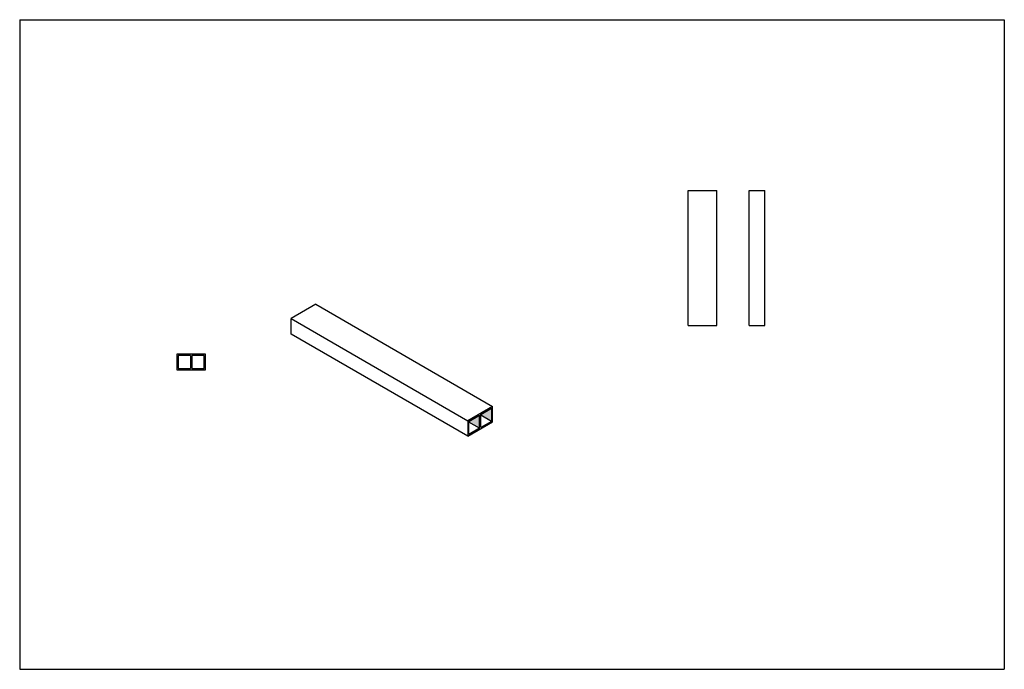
# Model space of a CAD drawing. Header units: millimetres. Extents: x 7784 to 10195, y -6885 to -5296.
import ezdxf

# ---------------------------------------------------------------- set-up
doc = ezdxf.new("R2010")
doc.units = ezdxf.units.MM
doc.layers.add('Wall', color=4, linetype='Continuous', lineweight=30)

msp = doc.modelspace()

# ---------------------------------------------------------------- hatches: boundary and pattern name
at = {"layer": 'Wall'}
h = msp.add_hatch(color=2, dxfattribs=at)
h.dxf.hatch_style = 1
h.paths.add_polyline_path([(8910.5, -6263.7), (8884.3, -6278.9), (8884.3, -6280.6), (8910.5, -6295.7)])
h.paths.add_polyline_path([(8939.7, -6246.9), (8913.5, -6262), (8913.5, -6263.7), (8939.7, -6278.9)])

# ---------------------------------------------------------------- linework, layer by layer
at = {"layer": 'Wall', "color": 5}
for p, q in [((7784.1, -5296.1), (7784.1, -6885.5)), ((7784.1, -5296.1), (10195.3, -5296.1)), ((10195.3, -5296.1), (10195.3, -6885.5)), ((7784.1, -6885.5), (10195.3, -6885.5))]:
    msp.add_line(p, q, dxfattribs=at)
at = {"layer": 'Wall'}
for p, q in [((9421.3, -6044.4), (9421.3, -5714.4)), ((9421.3, -5714.4), (9491.3, -5714.4)), ((9491.3, -6044.4), (9491.3, -5714.4)), ((9570.7, -6044.4), (9570.7, -5714.4)), ((9570.7, -5714.4), (9608.7, -5714.4)), ((9608.7, -6044.4), (9608.7, -5714.4)), ((8509.3, -5992.4), (8448.7, -6027.4)), ((8509.3, -5992.4), (8942.3, -6242.4)), ((8448.7, -6065.4), (8448.7, -6027.4)), ((8448.7, -6027.4), (8881.7, -6277.4)), ((9421.3, -6044.4), (9491.3, -6044.4)), ((9570.7, -6044.4), (9608.7, -6044.4)), ((8881.7, -6315.4), (8448.7, -6065.4)), ((8169.1, -6114.6), (8169.1, -6152.6)), ((8239.1, -6114.6), (8169.1, -6114.6)), ((8172.1, -6117.6), (8172.1, -6149.6)), ((8202.3, -6117.6), (8172.1, -6117.6)), ((8202.3, -6117.6), (8202.3, -6149.6)), ((8236.1, -6117.6), (8205.8, -6117.6)), ((8205.8, -6117.6), (8205.8, -6149.6)), ((8236.1, -6149.6), (8236.1, -6117.6)), ((8239.1, -6152.6), (8239.1, -6114.6)), ((8169.1, -6152.6), (8239.1, -6152.6)), ((8172.1, -6149.6), (8202.3, -6149.6)), ((8205.8, -6149.6), (8236.1, -6149.6)), ((8942.3, -6242.4), (8881.7, -6277.4)), ((8942.3, -6280.4), (8942.3, -6242.4)), ((8884.3, -6278.9), (8910.5, -6263.7)), ((8910.5, -6295.7), (8910.5, -6263.7)), ((8913.5, -6262), (8939.7, -6246.9)), ((8913.5, -6294), (8913.5, -6262)), ((8939.7, -6278.9), (8913.5, -6263.7)), ((8939.7, -6246.9), (8939.7, -6278.9)), ((8881.7, -6277.4), (8881.7, -6315.4)), ((8881.7, -6315.4), (8942.3, -6280.4)), ((8884.3, -6310.9), (8884.3, -6278.9)), ((8910.5, -6295.7), (8884.3, -6280.6)), ((8939.7, -6278.9), (8913.5, -6294)), ((8910.5, -6295.7), (8884.3, -6310.9))]:
    msp.add_line(p, q, dxfattribs=at)

doc.saveas('drawing.dxf')
